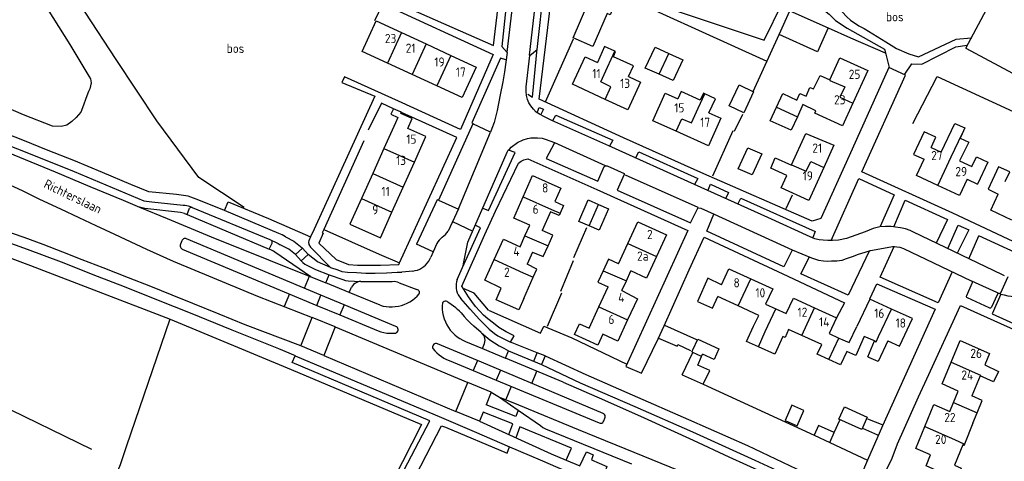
# Model space of a CAD drawing. Header units: metres. Extents: x 233874 to 239264, y 443832 to 448222.
# Tile 108 of 195: x 236256 to 236524, y 445137 to 445258. Entities that reach past the tile are written whole.
import ezdxf

# ---------------------------------------------------------------- set-up
doc = ezdxf.new("R2010")
doc.units = ezdxf.units.M
doc.header["$MEASUREMENT"] = 0
for name, color, linetype in [('BIJGEBOUW', 4, 'Continuous'), ('DAKRAND', 4, 'Continuous'), ('DAKRAND-BYG', 4, 'Continuous'), ('FUNKTIEAAND', 253, 'Continuous'), ('HEG', 253, 'Continuous'), ('HEK', 253, 'Continuous'), ('HOOFDGEBOUW', 4, 'Continuous'), ('HUISNUMMER', 253, 'Continuous'), ('KANTVERH', 253, 'Continuous'), ('KANTWATER', 153, 'Continuous'), ('OVLIJNOBJ', 253, 'Continuous'), ('RASTER', 253, 'Continuous'), ('STRAATNAAM', 253, 'Continuous'), ('TUSSENMUUR', 253, 'Continuous')]:
    doc.layers.add(name, color=color, linetype=linetype)
doc.styles.get("Standard").update_dxf_attribs({"font": 'iso.shx'})

msp = doc.modelspace()

# ---------------------------------------------------------------- linework, layer by layer
at = {"layer": 'BIJGEBOUW'}
for p, q in [((236432.48, 445248.43), (236436.28, 445246.72)), ((236413.28, 445207.33), (236416.04, 445206.12))]:
    msp.add_line(p, q, dxfattribs=at)
for points in [[(236429.82, 445242.75), (236426.02, 445244.45), (236428.68, 445250.13), (236432.48, 445248.43)], [(236436.28, 445246.72), (236433.62, 445241.04), (236429.82, 445242.75)], [(236455.54, 445237.97), (236452.85, 445232.31), (236448.9, 445234.19), (236451.59, 445239.85), (236455.54, 445237.97)], [(236410.71, 445201.51), (236407.94, 445202.73), (236410.51, 445208.55), (236413.28, 445207.33)], [(236416.04, 445206.12), (236413.48, 445200.29), (236410.71, 445201.51)], [(236438.99, 445167.79), (236440.31, 445170.7), (236446.08, 445168.07), (236444.75, 445165.17), (236441.63, 445166.59)]]:
    msp.add_lwpolyline(points, dxfattribs=at)
at = {"layer": 'DAKRAND'}
for p, q in [((236472.49, 445232.86), (236468.98, 445234.52)), ((236392.95, 445181.72), (236395.51, 445187.52)), ((236515.23, 445147.77), (236512.97, 445142.09))]:
    msp.add_line(p, q, dxfattribs=at)
for points in [[(236417.77, 445249.04), (236414.89, 445250.3), (236413.05, 445245.99)], [(236421.47, 445242.13), (236422.79, 445245.1), (236417.36, 445247.49), (236417.93, 445248.97), (236417.77, 445249.04)], [(236467.27, 445235.74), (236468.15, 445237.55), (236469.89, 445236.85), (236470.87, 445239.18), (236471.88, 445238.8), (236473.67, 445242.41), (236476.32, 445241.23)], [(236442.23, 445237.46), (236441.85, 445237.65), (236440.96, 445235.76), (236435.84, 445238.1), (236434.91, 445236.08)], [(236443.36, 445232.26), (236445.11, 445236.07), (236442.23, 445237.46)], [(236357.42, 445233.4), (236356.78, 445231.9), (236358.64, 445231.03), (236357.99, 445229.53)], [(236359.62, 445232.4), (236359.38, 445232.51), (236357.42, 445233.4)], [(236361.4, 445228), (236362.57, 445230.72), (236359.47, 445232.08), (236359.62, 445232.4)], [(236506.61, 445221.55), (236510.32, 445229.39), (236513.06, 445228.17), (236512.3, 445226.51)], [(236512.3, 445226.51), (236511.78, 445225.4), (236514.12, 445224.26), (236511.61, 445219.21)], [(236464.59, 445215.25), (236460.19, 445217.25), (236461.39, 445220.02), (236465.84, 445218)], [(236401.44, 445208.15), (236403.79, 445207.09), (236402.88, 445204.93)], [(236402.88, 445204.93), (236402.62, 445204.32), (236400.18, 445205.32)], [(236395.51, 445187.52), (236396.49, 445189.76), (236393.82, 445191.04)], [(236446.78, 445185.49), (236443.08, 445187.27), (236440.25, 445180.92), (236444.32, 445179.12), (236445.76, 445182.27)], [(236456.82, 445168.6), (236453.63, 445170.04), (236455.54, 445174.23)], [(236465.06, 445173.32), (236464.13, 445171.16), (236463.45, 445171.4), (236461.32, 445166.57), (236456.82, 445168.6)], [(236488.42, 445170.19), (236485.67, 445171.39), (236483.39, 445166.22), (236480.92, 445167.32)], [(236486.93, 445165.69), (236486.65, 445165.81), (236488.42, 445170.19)], [(236492.06, 445170.22), (236489.49, 445164.59), (236486.93, 445165.69)], [(236518.5, 445163.71), (236522.21, 445161.85), (236520.83, 445159.05), (236517.23, 445160.64)], [(236512.97, 445142.09), (236512.84, 445141.76), (236512.51, 445141.9), (236510.24, 445136.39)]]:
    msp.add_lwpolyline(points, dxfattribs=at)
at = {"layer": 'DAKRAND-BYG'}
for p, q in [((236436.11, 445160.98), (236439.01, 445167.04)), ((236441.35, 445165.96), (236441.63, 445166.59)), ((236436.11, 445160.98), (236441.79, 445158.38)), ((236476.26, 445142.57), (236477.48, 445145.25)), ((236472.06, 445144.49), (236476.26, 445142.57))]:
    msp.add_line(p, q, dxfattribs=at)
for points in [[(236406.35, 445252.69), (236410.35, 445261.93), (236411.01, 445261.64), (236413.27, 445266.86), (236418.83, 445264.46), (236416.46, 445258.99), (236415.67, 445259.33), (236411.77, 445250.34), (236406.35, 445252.69)], [(236462.46, 445253.6), (236465.4, 445260.05), (236475.86, 445255.37)], [(236475.86, 445255.37), (236472.91, 445248.88), (236462.46, 445253.6)], [(236457.77, 445221.13), (236455.12, 445215.42), (236451.35, 445217.07), (236454, 445222.78), (236457.77, 445221.13)], [(236439.01, 445167.04), (236439.02, 445167.08), (236438.72, 445167.22), (236438.99, 445167.79)], [(236441.79, 445158.38), (236443.57, 445162.17), (236440.3, 445163.63), (236441.35, 445165.96)], [(236467.4, 445147.1), (236469.2, 445151.29), (236465.92, 445152.7), (236464.12, 445148.51), (236467.4, 445147.1)], [(236484.98, 445146.08), (236478.76, 445148.89), (236480.27, 445152.22), (236486.49, 445149.42), (236484.98, 445146.08)], [(236477.48, 445145.25), (236473.24, 445147.15), (236472.06, 445144.49)]]:
    msp.add_lwpolyline(points, dxfattribs=at)
at = {"layer": 'HEG'}
for p, q in [((236398.85, 445235.22), (236406.45, 445252.39)), ((236444.39, 445215.16), (236449.99, 445227.46)), ((236406.56, 445192.92), (236410.11, 445201.1)), ((236353.54, 445193.83), (236359.13, 445191.44)), ((236399.4, 445174.21), (236403.3, 445183.24)), ((236431.28, 445174.46), (236439.98, 445170.6)), ((236275.28, 445140.63), (236238.42, 445158.53)), ((236476.26, 445142.57), (236486.53, 445137.74))]:
    msp.add_line(p, q, dxfattribs=at)
msp.add_lwpolyline([(236498.88, 445229.37), (236505.49, 445242.15), (236527.38, 445232.1)], dxfattribs=at)
at = {"layer": 'HEK'}
msp.add_line((236338.49, 445200.54), (236353.54, 445193.83), dxfattribs=at)
for points in [[(236481.93, 445252.65), (236491.4, 445248.59), (236491.45, 445248.41)], [(236383.32, 445178.53), (236379.46, 445183.22), (236376.68, 445184.4)], [(236383.32, 445178.53), (236397.51, 445172.32), (236398.36, 445174.16), (236406.05, 445171.01), (236421.04, 445163.9)], [(236296.51, 445176.07), (236284.63, 445141.37), (236283.03, 445136.48), (236270.23, 445105.38), (236274.46, 445103.15), (236274.95, 445100.51), (236279.27, 445098.08)]]:
    msp.add_lwpolyline(points, dxfattribs=at)
at = {"layer": 'HOOFDGEBOUW'}
for p, q in [((236359.65, 445254.12), (236366.37, 445251.02)), ((236366.37, 445251.02), (236373.09, 445247.92)), ((236373.09, 445247.92), (236379.99, 445244.73)), ((236362.54, 445242.72), (236355.82, 445245.82)), ((236369.26, 445239.62), (236362.54, 445242.72)), ((236468.98, 445234.52), (236467.45, 445231.19)), ((236357.99, 445229.53), (236354.85, 445222.55)), ((236354.85, 445222.55), (236351.79, 445215.75)), ((236503.85, 445222.84), (236506.61, 445221.55)), ((236360.09, 445212.01), (236363.15, 445218.81)), ((236465.84, 445218), (236465.89, 445218.12)), ((236511.61, 445219.21), (236514.94, 445217.66)), ((236351.79, 445215.75), (236348.73, 445208.95)), ((236357.03, 445205.21), (236360.09, 445212.01)), ((236403.05, 445211.76), (236401.44, 445208.15)), ((236513.66, 445214.17), (236516.49, 445212.84)), ((236400.18, 445205.32), (236397.93, 445200.27)), ((236393.27, 445198.76), (236394.57, 445201.68)), ((236391.97, 445195.84), (236393.27, 445198.76)), ((236431.77, 445199.09), (236429.06, 445193.2)), ((236418.71, 445191.19), (236421.25, 445196.73)), ((236395.29, 445194.34), (236393.82, 445191.04)), ((236420.9, 445186.58), (236422.11, 445189.22)), ((236419.69, 445183.95), (236420.9, 445186.58)), ((236454.8, 445187.05), (236460.76, 445184.32)), ((236413.42, 445179.42), (236415.93, 445184.9)), ((236419.69, 445183.95), (236423.87, 445181.67)), ((236451.3, 445179.73), (236445.76, 445182.27)), ((236460.76, 445184.32), (236458.79, 445180.19)), ((236423.87, 445181.67), (236421.22, 445175.91)), ((236456.93, 445177.15), (236451.3, 445179.73)), ((236458.79, 445180.19), (236461.57, 445178.92)), ((236410.77, 445173.67), (236413.42, 445179.42)), ((236455.54, 445174.23), (236456.93, 445177.15)), ((236461.57, 445178.92), (236464.4, 445177.62)), ((236472.12, 445179.23), (236478.13, 445176.48)), ((236498.82, 445176.25), (236493.13, 445178.86)), ((236478.13, 445176.48), (236476.08, 445172.21)), ((236468.65, 445171.67), (236465.06, 445173.32)), ((236474.11, 445169.18), (236468.65, 445171.67)), ((236476.08, 445172.21), (236478.77, 445170.98)), ((236519.76, 445166.73), (236518.5, 445163.71)), ((236517.23, 445160.64), (236514.99, 445155.24)), ((236509.97, 445153.39), (236511.28, 445156.53)), ((236508.97, 445150.97), (236509.97, 445153.39)), ((236515.23, 445147.77), (236516.4, 445150.61))]:
    msp.add_line(p, q, dxfattribs=at)
for points in [[(236355.82, 445245.82), (236348.92, 445249), (236352.75, 445257.3), (236359.65, 445254.12)], [(236415.14, 445235.94), (236406.21, 445240.04), (236409.66, 445247.55), (236413.05, 445245.99)], [(236476.32, 445241.23), (236479.06, 445247.24), (236486.62, 445243.78), (236482.57, 445234.91)], [(236379.99, 445244.73), (236376.16, 445236.44), (236369.26, 445239.62)], [(236421.47, 445242.13), (236424.71, 445240.64), (236421.26, 445233.13), (236415.14, 445235.94)], [(236434.47, 445227.25), (236428.11, 445230.12), (236431.49, 445237.62), (236434.91, 445236.08)], [(236461.77, 445233.81), (236463.46, 445237.49), (236467.27, 445235.74)], [(236467.45, 445231.19), (236465.76, 445227.51), (236460.07, 445230.12), (236461.77, 445233.81)], [(236482.57, 445234.91), (236479.75, 445228.74), (236472.19, 445232.19), (236472.49, 445232.86)], [(236443.36, 445232.26), (236446.64, 445230.78), (236443.26, 445223.28), (236434.47, 445227.25)], [(236363.15, 445218.81), (236366.29, 445225.8), (236361.4, 445228)], [(236465.89, 445218.12), (236469.77, 445226.68), (236477.4, 445223.5), (236474.63, 445217.38)], [(236503.85, 445222.84), (236505.16, 445225.63), (236501.99, 445227.11), (236499.12, 445220.96), (236501.97, 445219.63)], [(236514.94, 445217.66), (236516.2, 445220.33), (236519.31, 445218.88), (236516.49, 445212.84)], [(236474.63, 445217.38), (236470.56, 445208.41), (236463.04, 445211.82), (236464.59, 445215.25)], [(236505.74, 445212.51), (236499.92, 445215.23), (236501.97, 445219.63)], [(236524.07, 445213.59), (236525.28, 445216.17), (236522.25, 445217.6), (236519.37, 445211.45), (236522.18, 445210.13)], [(236392.79, 445209.4), (236395.36, 445215.18), (236403.05, 445211.76)], [(236513.66, 445214.17), (236511.6, 445209.77), (236505.74, 445212.51)], [(236394.57, 445201.68), (236390.21, 445203.63), (236392.79, 445209.4)], [(236525.87, 445203.1), (236520.14, 445205.79), (236522.18, 445210.13)], [(236348.73, 445208.95), (236345.59, 445201.96), (236353.89, 445198.23), (236357.03, 445205.21)], [(236421.25, 445196.73), (236423.96, 445202.62), (236431.77, 445199.09)], [(236399.54, 445196.1), (236400.83, 445198.99), (236397.93, 445200.27)], [(236384.91, 445192.35), (236387.38, 445197.89), (236391.97, 445195.84)], [(236395.29, 445194.34), (236398.25, 445193.21), (236399.54, 445196.1)], [(236429.06, 445193.2), (236426.35, 445187.3), (236422.11, 445189.22)], [(236386.77, 445184.5), (236382.38, 445186.68), (236384.91, 445192.35)], [(236418.71, 445191.19), (236416.02, 445192.41), (236414.58, 445189.28)], [(236414.58, 445189.28), (236413.15, 445186.16), (236415.93, 445184.9)], [(236446.78, 445185.49), (236448.83, 445189.78), (236454.8, 445187.05)], [(236392.95, 445181.72), (236391.58, 445178.63), (236385.38, 445181.38), (236386.77, 445184.5)], [(236464.4, 445177.62), (236466.42, 445181.84), (236472.12, 445179.23)], [(236493.13, 445178.86), (236487.18, 445181.58), (236483.61, 445174.09)], [(236414.44, 445172.02), (236413.07, 445169.04), (236406.76, 445171.9), (236408.13, 445174.87), (236410.77, 445173.67)], [(236421.22, 445175.91), (236418.57, 445170.15), (236414.44, 445172.02)], [(236492.06, 445170.22), (236495.24, 445168.76), (236498.82, 445176.25)], [(236478.77, 445170.98), (236481.52, 445169.72), (236483.61, 445174.09)], [(236476.03, 445165.09), (236472.85, 445166.54), (236474.11, 445169.18)], [(236509.36, 445164.36), (236511.81, 445170.26), (236519.76, 445166.73)], [(236480.92, 445167.32), (236479.17, 445163.65), (236476.03, 445165.09)], [(236511.28, 445156.53), (236506.92, 445158.47), (236509.36, 445164.36)], [(236502.17, 445146.92), (236504.65, 445152.89), (236508.97, 445150.97)], [(236516.4, 445150.61), (236517.81, 445153.99), (236514.99, 445155.24)], [(236503.72, 445139.14), (236499.69, 445140.93), (236502.17, 445146.92)], [(236510.24, 445136.39), (236512.07, 445135.58), (236510.79, 445132.51), (236502.49, 445136.19), (236503.72, 445139.14)]]:
    msp.add_lwpolyline(points, dxfattribs=at)
at = {"layer": 'KANTVERH'}
for p, q in [((236394.52, 445247.95), (236396.92, 445268.86)), ((236513.32, 445249.91), (236527.39, 445242.36)), ((236491.51, 445248.25), (236492.44, 445244.61)), ((236375.16, 445206.14), (236383.87, 445227.02)), ((236349.38, 445224.69), (236338.49, 445200.54)), ((236401.35, 445224.18), (236415.1, 445217.97)), ((236377.72, 445197.09), (236388.43, 445221.54)), ((236420.51, 445215.42), (236440.35, 445206.62)), ((236300.52, 445204.86), (236301.3, 445204.61)), ((236301.3, 445204.61), (236301.95, 445206.29)), ((236301.3, 445204.61), (236323.61, 445195.19)), ((236375.16, 445206.14), (236372.35, 445200.1)), ((236323.42, 445203.5), (236334.88, 445198.51)), ((236373.53, 445202.65), (236379.04, 445200.09)), ((236335.84, 445200.62), (236334.88, 445198.51)), ((236338.49, 445200.54), (236338.08, 445199.61)), ((236514.16, 445192.56), (236516.89, 445198.78)), ((236299.81, 445197.44), (236299.43, 445196.5)), ((236337.69, 445182.65), (236301.11, 445197.93)), ((236368.29, 445194.41), (236363.73, 445196.49)), ((236369.3, 445196.67), (236368.29, 445194.41)), ((236376.52, 445191.17), (236377.72, 445197.09)), ((236299.93, 445195.19), (236336.59, 445179.86)), ((236332.64, 445195.4), (236330.78, 445193.67)), ((236332.32, 445191.95), (236330.78, 445193.67)), ((236334.22, 445193.72), (236332.32, 445191.95)), ((236368.29, 445194.41), (236367.64, 445193.01)), ((236333.85, 445190.77), (236336.22, 445189.65)), ((236333.21, 445184.52), (236334.59, 445187.81)), ((236336.22, 445189.65), (236339.93, 445188.16)), ((236339.05, 445186.02), (236339.93, 445188.16)), ((236339.93, 445188.16), (236343.66, 445186.86)), ((236362.75, 445189.2), (236359.72, 445188.93)), ((236374.8, 445186.88), (236376.23, 445190.15)), ((236524.74, 445187.62), (236522.69, 445183.01)), ((236345.4, 445183.35), (236339.05, 445186.02)), ((236345.16, 445186.53), (236348.56, 445186.37)), ((236348.56, 445186.37), (236349.12, 445186.34)), ((236349.12, 445186.34), (236357.14, 445186.32)), ((236359, 445186.04), (236363.81, 445184.15)), ((236513.56, 445182.53), (236515.09, 445185.88)), ((236514.89, 445186.5), (236522.69, 445183.01)), ((236329.16, 445182.97), (236327.73, 445179.53)), ((236336.59, 445179.86), (236337.69, 445182.65)), ((236344.05, 445179.99), (236337.69, 445182.65)), ((236345.4, 445183.35), (236346.04, 445184.85)), ((236353.79, 445179.89), (236345.4, 445183.35)), ((236521.86, 445182.77), (236520.34, 445179.39)), ((236522.69, 445183.01), (236522.5, 445183.07)), ((236522.89, 445182.95), (236522.69, 445183.01)), ((236336.59, 445179.86), (236342.89, 445177.25)), ((236344.05, 445179.99), (236342.89, 445177.25)), ((236358.14, 445174.12), (236344.05, 445179.99)), ((236374.4, 445179.21), (236372.49, 445180.56)), ((236378.33, 445178.79), (236375.77, 445181.76)), ((236519.71, 445179.17), (236513.78, 445181.89)), ((236342.89, 445177.25), (236353.29, 445172.92)), ((236332.23, 445168.86), (236335.32, 445176.59)), ((236341.54, 445173.99), (236335.32, 445176.59)), ((236381.31, 445172.49), (236379.36, 445174.2)), ((236341.54, 445173.99), (236338.5, 445166.25)), ((236341.54, 445173.99), (236377.75, 445158.85)), ((236338.5, 445166.25), (236332.23, 445168.86)), ((236380.32, 445164.84), (236369.41, 445169.42)), ((236377.11, 445170.03), (236381.7, 445168.11)), ((236381.7, 445168.11), (236382.29, 445169.49)), ((236396.61, 445166.98), (236389.31, 445169.81)), ((236326.13, 445168.13), (236330.71, 445166.19)), ((236338.5, 445166.25), (236374.44, 445150.97)), ((236381.7, 445168.11), (236387.98, 445165.52)), ((236387.98, 445165.52), (236388.82, 445167.52)), ((236388.82, 445167.52), (236397.81, 445163.75)), ((236395.69, 445164.64), (236396.61, 445166.98)), ((236398.78, 445166.1), (236396.61, 445166.98)), ((236372.63, 445164.83), (236379.16, 445162.11)), ((236380.32, 445164.84), (236379.16, 445162.11)), ((236386.61, 445162.21), (236380.32, 445164.84)), ((236403.63, 445158.94), (236387.98, 445165.52)), ((236398.78, 445166.1), (236397.81, 445163.75)), ((236379.16, 445162.11), (236385.41, 445159.48)), ((236386.61, 445162.21), (236385.41, 445159.48)), ((236414.56, 445150.47), (236386.61, 445162.21)), ((236395.14, 445158.63), (236396.53, 445161.93)), ((236374.44, 445150.97), (236377.75, 445158.85)), ((236384.1, 445156.2), (236377.75, 445158.85)), ((236385.41, 445159.48), (236413.45, 445147.86)), ((236384.1, 445156.2), (236382.7, 445152.83)), ((236384.1, 445156.2), (236386.32, 445154.9)), ((236389.52, 445157.78), (236388.01, 445154.2)), ((236390.75, 445149.63), (236382.7, 445152.83)), ((236380.85, 445148.34), (236374.44, 445150.97)), ((236381.87, 445150.82), (236380.85, 445148.34)), ((236391.45, 445151.38), (236390.75, 445149.63)), ((236414.72, 445148.4), (236415.04, 445149.17)), ((236486.57, 445148.94), (236490.69, 445147.39)), ((236485.15, 445146.45), (236489.24, 445144.61)), ((236389.04, 445141.4), (236394.45, 445139.06)), ((236404.51, 445137.75), (236408.23, 445136.17))]:
    msp.add_line(p, q, dxfattribs=at)
for points in [[(236513.32, 445249.91), (236524.52, 445270.79), (236543.6, 445305.27), (236552.63, 445300.72), (236568.52, 445330.18)], [(236352.89, 445264.7), (236384.74, 445250.61), (236387.6, 445275.05), (236391.38, 445307.18), (236388.2, 445308.98), (236369.52, 445275.45), (236368.52, 445276), (236387.01, 445309.58), (236369.11, 445319.57)], [(236534.91, 445195.09), (236532.43, 445194.31), (236509.75, 445204.96), (236485, 445216.22), (236496.9, 445242.56), (236492.34, 445244.61), (236481.53, 445220.6), (236473.83, 445203.53), (236471.44, 445202.74), (236442.02, 445215.71), (236420.14, 445225.51), (236397.17, 445235.97), (236399.46, 445255.53), (236400.99, 445267.75), (236402.88, 445284.49), (236404.47, 445298.25)], [(236392.19, 445295.7), (236389.23, 445271.96), (236386.98, 445250.31), (236388.41, 445248.66), (236387.65, 445243.45), (236387.2, 445240.67), (236386.54, 445237.14), (236385.68, 445232.92), (236384.88, 445229.65), (236384.27, 445228.01), (236383.87, 445227.02), (236379.06, 445229.27), (236369.76, 445208.53), (236375.12, 445206.05)], [(236388.46, 445248.76), (236391.78, 445277.37), (236394.23, 445297.19)], [(236479.69, 445283.41), (236478.04, 445280.23), (236476.34, 445276.46), (236475.14, 445273.83), (236474.64, 445271.1), (236474.68, 445268.42), (236475.27, 445266.13), (236476.05, 445264.24), (236476.6, 445263.04), (236478.23, 445261.25), (236479.67, 445259.76), (236480.95, 445258.41), (236481.95, 445257.46), (236484.23, 445255.97), (236485.66, 445255.22), (236491.53, 445251.63)], [(236470.93, 445198.52), (236459.37, 445203.78), (236439.48, 445212.73), (236416.11, 445223.29), (236400.58, 445230.19), (236398.59, 445231.14), (236397.25, 445231.94), (236396.36, 445232.49), (236395.57, 445233.29), (236394.83, 445234.19), (236394.33, 445234.98), (236393.94, 445235.88), (236393.64, 445237.02), (236393.55, 445238.11), (236393.55, 445239.31), (236394.57, 445247.9), (236396.56, 445249.53), (236398.46, 445266.87), (236396.92, 445268.86)], [(236462.63, 445262.44), (236463.43, 445262.64), (236465.37, 445262.73), (236467.26, 445262.73), (236469.79, 445262.42), (236471.08, 445262.07), (236473.01, 445261.27), (236474.5, 445260.37), (236476.09, 445259.17), (236477.87, 445257.38), (236481.04, 445255.33), (236491.16, 445249.63), (236491.51, 445248.25)], [(236352.41, 445257.43), (236354.55, 445261.91), (236384.58, 445248.18), (236375.68, 445227.74), (236358.86, 445235.44), (236344.12, 445242.05), (236343.37, 445240.51), (236352.4, 445236.85), (236335.84, 445200.62)], [(236491.53, 445251.63), (236494.49, 445249.82), (236497.77, 445248.37), (236500.4, 445247.52), (236510.7, 445252.31), (236514.82, 445252.72)], [(236290.85, 445210.73), (236285.91, 445212.79), (236278.18, 445215.99), (236270.39, 445219.29), (236263.44, 445221.98), (236256.49, 445224.81), (236250.72, 445227.12), (236244.71, 445229.54), (236237.41, 445232.43), (236230.11, 445235.17), (236222.61, 445237.97), (236213.53, 445241.29), (236206.23, 445243.99), (236197.4, 445247.21), (236189.85, 445249.81), (236183.84, 445251.88)], [(236394.04, 445237.32), (236395.33, 445236.57), (236396.56, 445249.68)], [(236496.75, 445242.81), (236498.65, 445245.64), (236501.38, 445245.53), (236510.64, 445250.27), (236513.73, 445250.68)], [(236388.01, 445246.73), (236386.62, 445247.18), (236378.76, 445229.57), (236379.19, 445229.35)], [(236212.97, 445236.71), (236215.55, 445235.78), (236223.64, 445232.67), (236233.46, 445228.98), (236244.06, 445224.88), (236254.02, 445220.84), (236265.35, 445216.17), (236274.76, 445212.24), (236283.88, 445208.46), (236288.27, 445206.63)], [(236213.69, 445238.41), (236214.41, 445238.14), (236222.89, 445234.98), (236230.93, 445231.97), (236240.8, 445228.13), (236249.47, 445224.66), (236257.56, 445221.51), (236270.52, 445216.26), (236289.49, 445208.32)], [(236357.42, 445233.4), (236354.18, 445234.86), (236350.53, 445227.52)], [(236396.71, 445232.54), (236397.11, 445233.68), (236398.3, 445233.23), (236397.55, 445231.79)], [(236359.13, 445191.44), (236374.67, 445225.6), (236359.62, 445232.4)], [(236400.88, 445230.14), (236401.67, 445231.68), (236417.15, 445224.83), (236416.3, 445223.19)], [(236388.43, 445221.54), (236388.73, 445222.08), (236389.13, 445222.48), (236389.52, 445222.97), (236391.27, 445224.16), (236392.76, 445224.9), (236394, 445225.29), (236394.9, 445225.44), (236395.69, 445225.49), (236396.69, 445225.48), (236397.93, 445225.33), (236398.77, 445225.13), (236401.35, 445224.18), (236401.2, 445223.93), (236399.05, 445219.86), (236413.14, 445213.66), (236414.85, 445217.68), (236415.15, 445217.88), (236415.64, 445217.87), (236420.26, 445215.72), (236420.31, 445215.52), (236418.4, 445211.26), (236438.35, 445202.3), (236440.35, 445206.32), (236440.65, 445206.42), (236441.14, 445206.32), (236444.77, 445204.72), (236466.05, 445195.01), (236471.26, 445192.81)], [(236223.8, 445224.86), (236232.35, 445221.45), (236238.36, 445218.98), (236245.61, 445215.99), (236250.78, 445213.65), (236256.34, 445211.14), (236261.02, 445208.8), (236266.78, 445206.14), (236271.75, 445203.75), (236276.42, 445201.56), (236281.45, 445199.27), (236290.21, 445195.15), (236297.45, 445191.91), (236303.36, 445189.4), (236311.89, 445185.88), (236320.41, 445182.37), (236335.32, 445176.59)], [(236381.78, 445206.36), (236383.36, 445205.7), (236390.56, 445221.43), (236388.8, 445222.15)], [(236423.35, 445219.89), (236424.3, 445221.67), (236440.37, 445214.37), (236439.47, 445212.73)], [(236389.31, 445169.81), (236390.31, 445171.6), (236388.13, 445172.65), (236386.19, 445173.8), (236384.7, 445174.99), (236383.12, 445176.19), (236381.98, 445177.24), (236380.99, 445178.28), (236379.75, 445179.53), (236378.76, 445180.88), (236377.87, 445182.17), (236376.04, 445185.11), (236382.3, 445199.15), (236385.25, 445205.5), (236391.5, 445218.6), (236392.2, 445219.14), (236392.94, 445219.49)], [(236392.94, 445219.49), (236393.64, 445219.68), (236394.04, 445219.73), (236412.84, 445211.38), (236437.65, 445200.22), (236420.74, 445163.21), (236425.01, 445161.45), (236429.51, 445170.78), (236431.21, 445174.3), (236437.96, 445189.53), (236442.06, 445198.41), (236463.49, 445188.41), (236480.26, 445180.51), (236478.12, 445176.47)], [(236206.18, 445213.52), (236217.87, 445209.43), (236224.93, 445206.99), (236233.81, 445203.72), (236243.38, 445200.28), (236251.18, 445197.53), (236257.69, 445195.2), (236266.91, 445191.67), (236276.78, 445187.83), (236284.12, 445184.99), (236293.34, 445181.31), (236302.07, 445177.79), (236313.41, 445173.22), (236326.13, 445168.13)], [(236332.23, 445168.86), (236317.11, 445174.58), (236310.02, 445177.47), (236302.82, 445180.41), (236297.15, 445182.67), (236291.33, 445184.98), (236285.27, 445187.4), (236278.37, 445190.08), (236272.65, 445192.29), (236267.42, 445194.34), (236262.04, 445196.4), (236256.91, 445198.3), (236251.33, 445200.21), (236245.46, 445202.37), (236239.3, 445204.59), (236231.85, 445207.24), (236224.3, 445209.94), (236211.84, 445214.25)], [(236443.05, 445211.08), (236443.8, 445212.82), (236448.71, 445210.62), (236447.91, 445208.88)], [(236476.69, 445197.56), (236484.2, 445214.38), (236493.82, 445209.93), (236489.97, 445201.3)], [(236328.01, 445198.55), (236327.11, 445199.04), (236326.24, 445199.47), (236311.43, 445205.67), (236304.44, 445208.54), (236301.57, 445209.57), (236298.32, 445210.03), (236290.85, 445210.73)], [(236451.23, 445207.43), (236452.03, 445209.07), (236472.33, 445199.96), (236471.63, 445198.37)], [(236299.46, 445205.1), (236289.78, 445206.27), (236289.05, 445206.43), (236288.27, 445206.63)], [(236288.27, 445206.63), (236295.81, 445203.48), (236307.83, 445198.55), (236339.05, 445186.02)], [(236289.49, 445208.32), (236291.63, 445208.02), (236300.2, 445207.18), (236300.68, 445207.12), (236301.15, 445207.03), (236301.57, 445206.92), (236302.08, 445206.75), (236302.63, 445206.53)], [(236302.63, 445206.53), (236302.44, 445206.54), (236302.26, 445206.51), (236302.09, 445206.42), (236301.95, 445206.29)], [(236302.63, 445206.53), (236323.81, 445197.75), (236324.17, 445197.59)], [(236311.43, 445205.67), (236312.41, 445208.09), (236323.42, 445203.5)], [(236369.85, 445208.48), (236369.31, 445208.63), (236363.73, 445196.49)], [(236493.69, 445201.23), (236496.8, 445208.48), (236508.31, 445203.23), (236505.29, 445196.83)], [(236300.52, 445204.86), (236300.17, 445204.98), (236299.82, 445205.06), (236299.46, 445205.1)], [(236466.05, 445194.91), (236463.8, 445190.35), (236442.77, 445200.1), (236444.72, 445204.67)], [(236376.23, 445190.15), (236381.16, 445200.99), (236379.72, 445201.65)], [(236499.06, 445199.83), (236498.16, 445200.28), (236496.87, 445200.68), (236495.53, 445200.98), (236494.19, 445201.18), (236493, 445201.29), (236491.46, 445201.29), (236489.92, 445201.2), (236488.13, 445200.75), (236485.94, 445199.92), (236483.35, 445198.98), (236480.87, 445198.09), (236478.68, 445197.6), (236476.99, 445197.56), (236475.75, 445197.56), (236474.45, 445197.57), (236473.41, 445197.72), (236472.17, 445197.97), (236470.93, 445198.52)], [(236508.4, 445195.33), (236511.28, 445201.73), (236514.11, 445200.42), (236510.97, 445194.09)], [(236328.01, 445198.55), (236330.36, 445197.33), (236332.55, 445195.5), (236332.64, 445195.4), (236334.22, 445193.72)], [(236334.88, 445198.51), (236334.39, 445197.46), (236334.29, 445197.06), (236334.39, 445196.42), (236334.89, 445195.67), (236340.33, 445190.19), (236342.27, 445189.54), (236343.41, 445189.09), (236344.95, 445188.88), (236347.39, 445188.77), (236349.92, 445188.62), (236352.5, 445188.61), (236355.53, 445188.75), (236358.42, 445188.89), (236359.72, 445188.93)], [(236338.08, 445199.61), (236338.32, 445199.52), (236337.13, 445196.76), (236341.83, 445192.32), (236345.25, 445191.02)], [(236370.75, 445198.4), (236370.31, 445198.04), (236369.92, 445197.62), (236369.58, 445197.16), (236369.3, 445196.67)], [(236370.75, 445198.4), (236371.21, 445198.77), (236371.63, 445199.18), (236372.01, 445199.62), (236372.35, 445200.1)], [(236486.53, 445137.74), (236484.69, 445133.49), (236490.05, 445131.74), (236493.25, 445138.24), (236494.75, 445142.21), (236500.45, 445154.96), (236502.71, 445159.87), (236511.91, 445179.81), (236536.27, 445168.86), (236543.86, 445165.55), (236551.27, 445181.58), (236559.07, 445198.5)], [(236523.88, 445187.9), (236523.17, 445188.23), (236499.06, 445199.83)], [(236526.29, 445187.3), (236528.93, 445193.27), (236516.89, 445198.78)], [(236299.43, 445196.5), (236299.36, 445196.25), (236299.36, 445196), (236299.42, 445195.75), (236299.55, 445195.52), (236299.72, 445195.33), (236299.93, 445195.19)], [(236301.11, 445197.93), (236300.9, 445198.03), (236300.68, 445198.06), (236300.45, 445198.04), (236300.24, 445197.96), (236300.05, 445197.83), (236299.91, 445197.65), (236299.81, 445197.44)], [(236334.96, 445187.66), (236325.1, 445194.38), (236324.74, 445194.63), (236324.42, 445194.82), (236324.08, 445194.99), (236323.61, 445195.19), (236324.41, 445196.77)], [(236324.17, 445197.59), (236325.32, 445197.08), (236326.07, 445196.7), (236326.64, 445196.36)], [(236324.41, 445196.77), (236324.46, 445196.99), (236324.43, 445197.22), (236324.33, 445197.43), (236324.17, 445197.59)], [(236330.78, 445193.67), (236328.96, 445195.2), (236326.64, 445196.36)], [(236471.26, 445192.81), (236472.1, 445192.51), (236473.25, 445192.21), (236474.54, 445192), (236475.58, 445191.9), (236476.72, 445191.95), (236478.16, 445191.94), (236479.65, 445192.19), (236480.8, 445192.58), (236482.44, 445193.12), (236484.13, 445193.76), (236485.92, 445194.35), (236487.36, 445194.84), (236492.88, 445195.82), (236493.38, 445195.92), (236493.88, 445195.92), (236494.52, 445195.82), (236495.32, 445195.66), (236496.36, 445195.31)], [(236509.63, 445189), (236505.75, 445180.58), (236489.97, 445187.53), (236493.83, 445195.87)], [(236340.33, 445190.19), (236336.79, 445191.72), (236334.22, 445193.72)], [(236362.75, 445189.2), (236363.39, 445189.31), (236364.02, 445189.48), (236364.62, 445189.73), (236365.2, 445190.04), (236365.73, 445190.41), (236366.22, 445190.84), (236366.66, 445191.32), (236367.05, 445191.85), (236367.38, 445192.41), (236367.64, 445193.01)], [(236487.12, 445194.8), (236481.31, 445182.64), (236468.42, 445188.45), (236470.71, 445193.04)], [(236496.36, 445195.31), (236514.8, 445186.54), (236514.89, 445186.5)], [(236332.32, 445191.95), (236332.79, 445191.5), (236333.3, 445191.1), (236333.85, 445190.77)], [(236345.25, 445191.02), (236347.69, 445190.81), (236350.67, 445190.8), (236353.95, 445190.79), (236358.92, 445190.97), (236359.13, 445191.44)], [(236376.23, 445190.15), (236376.39, 445190.66), (236376.52, 445191.17)], [(236343.66, 445186.86), (236344.4, 445186.66), (236345.16, 445186.53)], [(236348.56, 445186.37), (236348.13, 445186.32), (236347.7, 445186.21), (236347.3, 445186.03), (236346.92, 445185.81), (236346.58, 445185.53), (236346.29, 445185.21), (236346.04, 445184.85)], [(236359, 445186.04), (236358.55, 445186.18), (236358.09, 445186.27), (236357.62, 445186.32), (236357.14, 445186.31)], [(236374.8, 445186.88), (236374.63, 445186.29), (236374.53, 445185.7), (236374.5, 445185.09), (236374.54, 445184.48), (236374.65, 445183.89), (236374.84, 445183.31), (236375.09, 445182.76), (236375.4, 445182.23), (236375.77, 445181.76)], [(236487.2, 445181.6), (236489.08, 445185.69), (236505, 445178.84), (236490.59, 445147.09), (236486.53, 445137.74)], [(236515.09, 445185.88), (236515.13, 445186.05), (236515.11, 445186.23), (236515.02, 445186.39), (236514.89, 445186.5)], [(236353.79, 445179.89), (236354.61, 445179.67), (236355.44, 445179.53), (236356.27, 445179.45), (236357.12, 445179.45), (236357.96, 445179.51), (236358.79, 445179.65), (236359.61, 445179.85), (236360.41, 445180.12), (236361.18, 445180.46), (236361.92, 445180.85), (236362.63, 445181.31), (236363.3, 445181.83), (236363.92, 445182.4), (236364.49, 445183.02)], [(236364.49, 445183.02), (236364.56, 445183.23), (236364.56, 445183.45), (236364.51, 445183.67), (236364.39, 445183.86), (236364.23, 445184.01), (236364.03, 445184.11), (236363.81, 445184.15)], [(236513.78, 445181.89), (236513.63, 445182), (236513.54, 445182.16), (236513.51, 445182.35), (236513.56, 445182.53)], [(236522.89, 445182.95), (236520.52, 445177.59), (236536.78, 445170.18), (236536.74, 445173.27)], [(236522.5, 445183.07), (236522.31, 445183.09), (236522.12, 445183.04), (236521.96, 445182.93), (236521.86, 445182.77)], [(236522.89, 445182.95), (236523.81, 445182.69), (236524.75, 445182.49), (236525.7, 445182.34), (236526.65, 445182.27), (236527.61, 445182.25), (236528.57, 445182.29), (236529.52, 445182.4)], [(236370.79, 445180.55), (236370.73, 445179.67), (236370.75, 445178.79), (236370.85, 445177.92), (236371.02, 445177.06), (236371.26, 445176.22), (236371.58, 445175.4), (236371.96, 445174.61), (236372.41, 445173.85), (236372.93, 445173.14), (236373.5, 445172.48), (236374.14, 445171.87), (236374.82, 445171.31), (236375.54, 445170.82), (236376.31, 445170.39), (236377.11, 445170.03)], [(236372.49, 445180.56), (236372.29, 445180.77), (236372.05, 445180.92), (236371.78, 445180.99), (236371.49, 445180.99), (236371.22, 445180.91), (236370.98, 445180.76), (236370.79, 445180.55)], [(236375.91, 445177.83), (236375.43, 445178.32), (236374.93, 445178.78), (236374.4, 445179.21)], [(236375.91, 445177.83), (236376.7, 445176.86), (236377.55, 445175.93), (236378.43, 445175.04), (236379.36, 445174.2)], [(236378.33, 445178.79), (236380.86, 445176.06), (236383.54, 445173.35), (236384.99, 445172.21), (236385.89, 445171.56), (236389.31, 445169.81)], [(236520.34, 445179.39), (236520.23, 445179.24), (236520.08, 445179.14), (236519.89, 445179.12), (236519.71, 445179.17)], [(236353.29, 445172.92), (236354.05, 445172.67), (236354.83, 445172.47), (236355.63, 445172.34), (236356.43, 445172.28), (236357.23, 445172.27), (236358.04, 445172.33)], [(236358.04, 445172.33), (236358.27, 445172.44), (236358.48, 445172.6), (236358.62, 445172.82), (236358.71, 445173.06), (236358.72, 445173.32), (236358.67, 445173.58), (236358.54, 445173.8), (236358.36, 445173.99), (236358.14, 445174.12)], [(236381.31, 445172.49), (236381.38, 445172.43), (236381.44, 445172.37)], [(236381.44, 445172.37), (236382.57, 445171.41), (236383.74, 445170.51), (236384.95, 445169.67), (236386.21, 445168.89), (236387.5, 445168.17), (236388.82, 445167.52)], [(236382.29, 445169.49), (236382.37, 445169.93), (236382.39, 445170.39), (236382.34, 445170.83), (236382.21, 445171.27), (236382.02, 445171.67), (236381.76, 445172.05), (236381.44, 445172.37)], [(236369.41, 445169.42), (236369.16, 445169.48), (236368.9, 445169.47), (236368.65, 445169.4), (236368.43, 445169.26), (236368.26, 445169.07), (236368.14, 445168.84), (236368.08, 445168.58), (236368.1, 445168.32), (236368.18, 445168.08)], [(236429.61, 445170.98), (236434.72, 445168.73), (236434.87, 445169.17), (236438.34, 445167.57)], [(236368.18, 445168.08), (236368.69, 445167.47), (236369.26, 445166.91), (236369.86, 445166.39), (236370.51, 445165.92), (236371.18, 445165.5), (236371.89, 445165.14), (236372.63, 445164.83)], [(236326.9, 445069.96), (236336.19, 445087.86), (236345.07, 445105.47), (236354.14, 445122.92), (236361.41, 445136.99), (236367.32, 445148.4), (236329.87, 445164.29), (236330.72, 445166.12), (236370.51, 445149.3), (236379.4, 445145.55), (236389.04, 445141.4)], [(236397.81, 445163.75), (236408.3, 445158.82), (236423.19, 445152.37), (236438.92, 445145.41), (236455.83, 445137.71), (236473.55, 445129.6), (236491.16, 445121.5), (236506.24, 445114.94), (236515.75, 445110.9)], [(236398.78, 445166.1), (236409.85, 445161.05), (236422.5, 445155.55), (236437.79, 445148.84), (236453.86, 445141.69), (236467.25, 445135.39), (236479.81, 445129.68), (236491.22, 445124.48), (236503.67, 445119.03), (236515.78, 445113.72), (236524.91, 445109.97), (236533.64, 445105.97), (236559.44, 445094.89)], [(236403.63, 445158.94), (236414.9, 445154.03), (236425.71, 445149.23), (236439.06, 445143.13), (236448.83, 445138.67), (236458.41, 445134.27), (236470.96, 445128.52), (236481.97, 445123.52), (236492.14, 445119.01), (236504.55, 445113.71), (236513.77, 445109.89)], [(236386.32, 445154.9), (236391.49, 445152.77), (236407.77, 445146.11), (236425.33, 445138.95), (236435.21, 445134.92)], [(236386.32, 445154.9), (236387.28, 445154.27), (236391.45, 445151.38), (236397.49, 445147.13), (236398.16, 445146.66), (236398.88, 445146.3), (236422.27, 445136.71)], [(236388.83, 445144.73), (236389.94, 445147.6), (236381.87, 445150.82)], [(236415.04, 445149.17), (236415.12, 445149.41), (236415.13, 445149.67), (236415.07, 445149.92), (236414.95, 445150.14), (236414.78, 445150.33), (236414.56, 445150.47)], [(236380.85, 445148.34), (236400.44, 445139.47), (236404.51, 445137.75)], [(236413.45, 445147.86), (236413.7, 445147.78), (236413.96, 445147.78), (236414.2, 445147.84), (236414.43, 445147.98), (236414.6, 445148.17), (236414.72, 445148.4)], [(236345.38, 445098.47), (236370.57, 445147.09), (236371.58, 445146.68)], [(236371.58, 445146.68), (236388.38, 445139.66), (236389.04, 445141.4)], [(236404.51, 445137.75), (236405.9, 445141.02), (236391.88, 445146.77), (236390.76, 445143.85)], [(236408.23, 445136.17), (236410.03, 445140.01), (236411.86, 445139.15), (236411.34, 445137.78), (236415.52, 445135.97), (236414.61, 445133.46)], [(236394.45, 445139.06), (236397.41, 445137.79), (236414.52, 445130.34), (236430.75, 445123.48), (236446.82, 445116.37), (236464.19, 445108.87), (236480.22, 445101.96), (236491.48, 445097.2), (236505.57, 445090.9), (236518.97, 445085.14), (236530.18, 445080.24), (236541.29, 445075.53), (236552.51, 445070.58), (236562.28, 445066.28), (236562.97, 445065.98)]]:
    msp.add_lwpolyline(points, dxfattribs=at)
at = {"layer": 'KANTWATER'}
msp.add_lwpolyline([(236251.49, 445281.45), (236256.49, 445273.14), (236261.59, 445263.23), (236269.28, 445250.89), (236274.47, 445242.27), (236274.9, 445241.52), (236275.13, 445240.42), (236274.79, 445238.79), (236274.38, 445238.05), (236273.69, 445236.17), (236273.01, 445234.35), (236272.27, 445232.43), (236271.05, 445231.01), (236269.83, 445229.89), (236268.52, 445228.93), (236266.92, 445228.56), (236264.63, 445228.61), (236256.74, 445231.76), (236242.31, 445237.94)], dxfattribs=at)
at = {"layer": 'OVLIJNOBJ'}
msp.add_line((236316.81, 445206.51), (236304.45, 445214.68), dxfattribs=at)
for points in [[(236304.45, 445214.68), (236293.05, 445230.09), (236281.97, 445246.79), (236273.49, 445259.7), (236264.68, 445272.86)], [(236419.17, 445264.66), (236423.54, 445263.76), (236458.38, 445252.07), (236463.38, 445262.19)]]:
    msp.add_lwpolyline(points, dxfattribs=at)
at = {"layer": 'RASTER'}
for p, q in [((236475.86, 445255.37), (236481.93, 445252.65)), ((236455.37, 445238.05), (236462.46, 445253.6)), ((236450.34, 445227.31), (236452.64, 445231.92)), ((236464.39, 445206.25), (236466.09, 445209.92)), ((236403, 445183.69), (236406.51, 445192.07)), ((236441.79, 445158.38), (236472.06, 445144.49)), ((236477.48, 445145.25), (236479.01, 445148.62))]:
    msp.add_line(p, q, dxfattribs=at)
for points in [[(236410.48, 445261.87), (236413.11, 445267.27), (236459.1, 445246.31)], [(236219.11, 445205.53), (236258.64, 445190.71), (236296.61, 445176.12), (236329.63, 445162.43), (236365.06, 445147.4), (236341.75, 445101.66), (236325.74, 445071.18)]]:
    msp.add_lwpolyline(points, dxfattribs=at)
at = {"layer": 'TUSSENMUUR'}
for p, q in [((236359.65, 445254.12), (236355.82, 445245.82)), ((236366.37, 445251.02), (236362.54, 445242.72)), ((236373.09, 445247.92), (236369.26, 445239.62)), ((236415.78, 445244.74), (236417.77, 445249.04)), ((236429.82, 445242.75), (236432.48, 445248.43)), ((236440.45, 445233.58), (236442.23, 445237.46)), ((236478.98, 445236.56), (236482.57, 445234.91)), ((236461.77, 445233.81), (236467.45, 445231.19)), ((236509.37, 445220.26), (236512.3, 445226.51)), ((236354.85, 445222.55), (236363.15, 445218.81)), ((236505.74, 445212.51), (236509.37, 445220.26)), ((236351.79, 445215.75), (236360.09, 445212.01)), ((236392.79, 445209.4), (236400.48, 445205.98)), ((236348.73, 445208.95), (236357.03, 445205.21)), ((236410.71, 445201.51), (236413.28, 445207.33)), ((236400.48, 445205.98), (236402.88, 445204.93)), ((236393.27, 445198.76), (236399.54, 445196.1)), ((236421.25, 445196.73), (236429.06, 445193.2)), ((236384.91, 445192.35), (236392.8, 445188.75)), ((236392.8, 445188.75), (236395.51, 445187.52)), ((236414.58, 445189.28), (236420.9, 445186.58)), ((236451.3, 445179.73), (236454.8, 445187.05)), ((236413.42, 445179.42), (236421.22, 445175.91)), ((236458.71, 445172.72), (236461.57, 445178.92)), ((236468.65, 445171.67), (236472.12, 445179.23)), ((236489.59, 445171.35), (236493.13, 445178.86)), ((236456.82, 445168.6), (236458.71, 445172.72)), ((236476.03, 445165.09), (236478.77, 445170.98)), ((236441.35, 445165.96), (236439.01, 445167.04)), ((236509.97, 445153.39), (236516.4, 445150.61)), ((236502.17, 445146.92), (236510.24, 445143.31)), ((236510.24, 445143.31), (236512.97, 445142.09))]:
    msp.add_line(p, q, dxfattribs=at)
for points in [[(236415.14, 445235.94), (236416.63, 445239.38), (236413.91, 445240.71), (236415.78, 445244.74)], [(236476.32, 445241.23), (236476.25, 445241.08), (236480.4, 445239.34), (236478.98, 445236.56)], [(236434.47, 445227.25), (236436, 445230.68), (236438.59, 445229.54), (236440.45, 445233.58)], [(236465.89, 445218.12), (236469.82, 445216.36), (236471.12, 445219.02), (236474.63, 445217.38)], [(236488.42, 445170.19), (236488.94, 445169.96), (236489.59, 445171.35)], [(236509.36, 445164.36), (236517.31, 445160.84), (236517.23, 445160.64)]]:
    msp.add_lwpolyline(points, dxfattribs=at)

# ---------------------------------------------------------------- texts
at = {"layer": 'FUNKTIEAAND'}
for p in [(236491.58, 445257.18), (236312.03, 445248.57)]:
    msp.add_text('bos', height=2.5, dxfattribs=at).set_placement(p)
at = {"layer": 'HUISNUMMER'}
for s, p in [('23', (236355.11, 445251.26)), ('21', (236360.8, 445248.61)), ('19', (236368.6, 445244.85)), ('17', (236374.44, 445242.11)), ('11', (236411.6, 445241.69)), ('25', (236481.45, 445241.52)), ('13', (236419.18, 445239.04)), ('23', (236477.44, 445234.57)), ('15', (236433.92, 445232.38)), ('17', (236440.99, 445228.43)), ('15', (236360.95, 445223.86)), ('21', (236471.53, 445221.42)), ('13', (236358.17, 445218.07)), ('27', (236503.9, 445219.39)), ('29', (236510.48, 445215.03)), ('19', (236468.9, 445213.87)), ('11', (236354.19, 445209.63)), ('8', (236397.92, 445210.58)), ('9', (236351.67, 445204.63)), ('6', (236395.35, 445204.79)), ('2', (236426.51, 445197.91)), ('4', (236390.1, 445193.33)), ('2a', (236423.8, 445192.02)), ('2', (236387.59, 445187.63)), ('8', (236450.07, 445184.76)), ('4', (236418.65, 445180.73)), ('10', (236456.03, 445182.03)), ('6', (236416, 445174.79)), ('12', (236467.5, 445176.76)), ('16', (236488.38, 445176.46)), ('14', (236473.36, 445174.1)), ('18', (236494.2, 445173.81)), ('26', (236514.56, 445165.55)), ('24', (236512.11, 445159.65)), ('22', (236507.45, 445148.1)), ('20', (236504.97, 445142.13))]:
    msp.add_text(s, height=2.5, dxfattribs=at).set_placement(p)
at = {"layer": 'STRAATNAAM'}
msp.add_text('Richterslaan', height=2.5, rotation=334.3321, dxfattribs=at).set_placement((236262.01, 445212.04))

doc.saveas('drawing.dxf')
